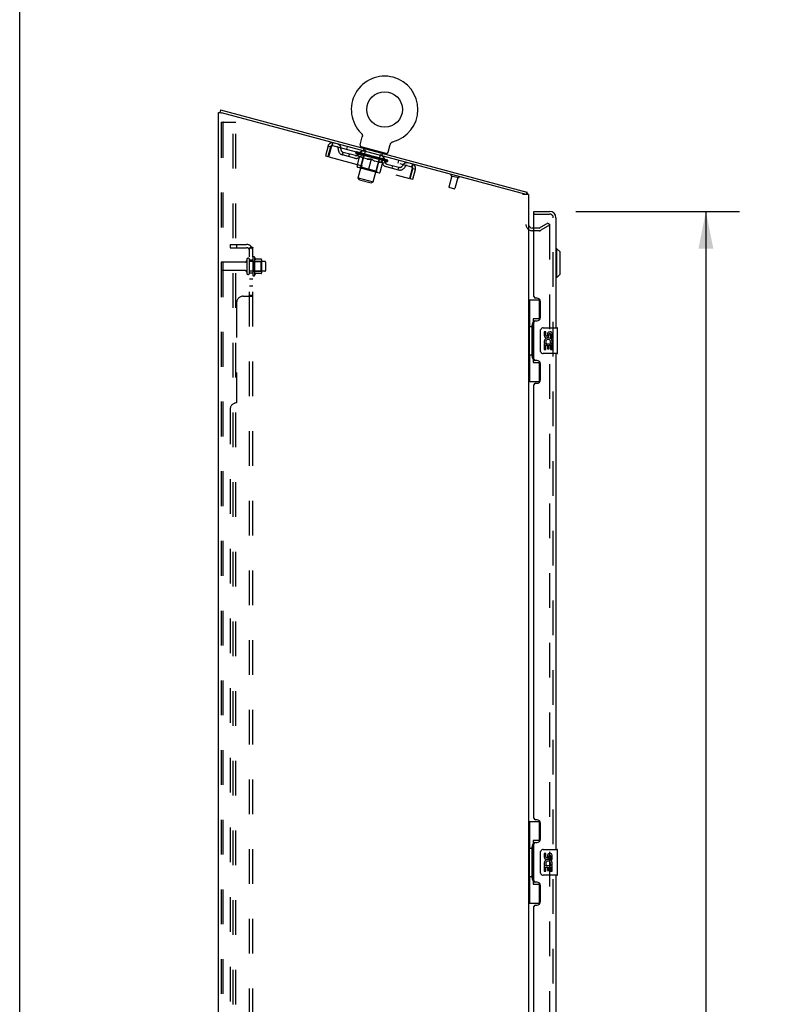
# Model space of a CAD drawing. Header units: inches. Extents: x 0 to 245, y 0 to 158.
# Tile 88 of 159: x 0 to 29, y 82 to 120. Entities that reach past the tile are written whole.
import ezdxf

# ---------------------------------------------------------------- set-up
doc = ezdxf.new("R2010")
doc.units = ezdxf.units.IN
doc.header["$LTSCALE"] = 13.466196
doc.header["$MEASUREMENT"] = 0
doc.linetypes.add('HIDDEN', pattern=[0.2, 0.1, -0.1])
doc.layers.get('0').update_dxf_attribs({"linetype": 'CONTINUOUS'})
for name, color, linetype in [('DEFAULT_2', 8, 'HIDDEN'), ('DIMENSIONS', 7, 'CONTINUOUS'), ('MAIN_OR_RIGHT_DOOR_ASSEMBLY', 7, 'CONTINUOUS'), ('SECONDARY_OR_LEFT_DOOR_ASSEMBLY', 7, 'CONTINUOUS'), ('SUBPANEL', 7, 'CONTINUOUS')]:
    doc.layers.add(name, color=color, linetype=linetype)
doc.styles.get("Standard").update_dxf_attribs({"font": 'arial.ttf'})
doc.dimstyles.new('DIMSTYLE_1', dxfattribs={"dimtxt": 1.080176, "dimasz": 1.440235, "dimexe": 0.09, "dimexo": 0.07, "dimgap": 0.0375, "dimtad": 0, "dimtih": 1, "dimtoh": 1, "dimzin": 4, "dimdsep": 46, "dimtxsty": 'Standard', "dimblk": '_FILLED', "dimblk1": '_FILLED', "dimblk2": '_FILLED', "dimcen": 0.09, "dimadec": 3, "dimazin": 1, "dimtfac": 1, "dimtdec": 3, "dimtofl": 0, "dimtmove": 0, "dimatfit": 3, "dimldrblk": '_FILLED', "dimfxl": 0, "dimtolj": 1, "dimtzin": 4, "dimarcsym": 0})

# ---------------------------------------------------------------- blocks, each defined once
blk = doc.blocks.new('_FILLED')
at = {"color": 0, "linetype": 'ByBlock'}
blk.add_solid([(0, 0), (-1, 0.2), (-1, -0.2)], dxfattribs=at)
blk = doc.blocks.new('*D8')
at = {"layer": 'DIMENSIONS', "color": 2, "linetype": 'Continuous'}
for p, q in [((21.506, 112.953), (27.839, 112.953)), ((26.543, 112.953), (26.543, 79.663)), ((26.543, 42.453), (26.543, 75.883)), ((21.506, 42.453), (27.839, 42.453))]:
    blk.add_line(p, q, dxfattribs=at)
at = {"layer": 'DIMENSIONS', "color": 2, "linetype": 'Continuous', "xscale": 1.4402348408, "yscale": 1.4402348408, "zscale": 1.4402348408}
for p, rotation in [((26.543, 112.953), 90), ((26.543, 42.453), 270)]:
    blk.add_blockref('_FILLED', p, dxfattribs=dict(at, rotation=rotation))
at = {"layer": 'DIMENSIONS', "color": 2, "linetype": 'Continuous', "insert": (26.543, 79.123), "char_height": 1.0802, "width": 5.52536, "attachment_point": 2, "line_spacing_factor": 0.9}
blk.add_mtext('70.50\\PDOORS', dxfattribs=at)

msp = doc.modelspace()

# ---------------------------------------------------------------- linework, layer by layer
at = {"color": 7, "linetype": 'Continuous'}
for p, q in [((0, 0), (0, 158.426)), ((7.767, 116.876), (7.74, 116.776)), ((7.767, 116.876), (19.62, 113.7)), ((7.738, 116.776), (7.74, 116.776)), ((13.168, 115.531), (13.25, 115.835)), ((13.212, 115.974), (13.212, 115.974)), ((13.212, 115.974), (13.215, 115.971)), ((13.213, 115.973), (13.214, 115.972)), ((13.215, 115.971), (13.219, 115.967)), ((13.219, 115.967), (13.222, 115.963)), ((13.222, 115.963), (13.225, 115.959)), ((13.225, 115.959), (13.228, 115.955)), ((13.228, 115.955), (13.231, 115.951)), ((13.231, 115.951), (13.234, 115.946)), ((13.234, 115.947), (13.236, 115.942)), ((13.239, 115.938), (13.241, 115.933)), ((13.241, 115.933), (13.243, 115.928)), ((13.243, 115.928), (13.245, 115.924)), ((13.245, 115.924), (13.247, 115.919)), ((13.247, 115.919), (13.248, 115.914)), ((13.248, 115.914), (13.25, 115.909)), ((13.25, 115.909), (13.251, 115.904)), ((13.251, 115.839), (13.25, 115.835)), ((13.251, 115.904), (13.252, 115.899)), ((13.252, 115.899), (13.253, 115.894)), ((13.253, 115.894), (13.253, 115.889)), ((13.253, 115.889), (13.254, 115.884)), ((13.254, 115.859), (13.253, 115.854)), ((13.253, 115.854), (13.253, 115.849)), ((13.254, 115.884), (13.254, 115.879)), ((13.254, 115.879), (13.254, 115.874)), ((13.254, 115.874), (13.254, 115.869)), ((13.254, 115.869), (13.254, 115.864)), ((13.254, 115.864), (13.254, 115.859)), ((13.211, 115.448), (13.203, 115.419)), ((14.177, 115.189), (13.211, 115.448)), ((14.255, 115.24), (14.336, 115.543)), ((14.339, 115.552), (14.341, 115.557)), ((14.341, 115.557), (14.343, 115.562)), ((14.343, 115.562), (14.345, 115.567)), ((14.345, 115.567), (14.347, 115.571)), ((14.347, 115.571), (14.349, 115.576)), ((14.349, 115.576), (14.352, 115.58)), ((14.352, 115.58), (14.355, 115.584)), ((14.354, 115.584), (14.357, 115.589)), ((14.357, 115.589), (14.36, 115.593)), ((14.36, 115.593), (14.363, 115.597)), ((14.363, 115.597), (14.367, 115.601)), ((14.367, 115.601), (14.37, 115.604)), ((14.37, 115.604), (14.374, 115.608)), ((14.374, 115.608), (14.377, 115.612)), ((14.377, 115.611), (14.381, 115.615)), ((14.381, 115.615), (14.385, 115.618)), ((14.385, 115.618), (14.389, 115.621)), ((14.389, 115.621), (14.393, 115.624)), ((14.393, 115.624), (14.397, 115.627)), ((14.397, 115.627), (14.402, 115.63)), ((14.402, 115.63), (14.406, 115.632)), ((14.406, 115.632), (14.411, 115.635)), ((14.41, 115.635), (14.415, 115.637)), ((14.415, 115.637), (14.42, 115.639)), ((14.42, 115.639), (14.425, 115.641)), ((14.424, 115.641), (14.429, 115.642)), ((14.429, 115.642), (14.434, 115.644)), ((14.429, 115.642), (14.431, 115.643)), ((14.434, 115.644), (14.439, 115.645)), ((14.436, 115.645), (14.438, 115.645)), ((14.439, 115.645), (14.439, 115.645)), ((14.177, 115.189), (14.169, 115.161)), ((19.62, 113.7), (19.593, 113.599)), ((19.598, 113.618), (19.637, 113.649)), ((19.89, 112.307), (19.829, 112.307))]:
    msp.add_line(p, q, dxfattribs=at)
at = {"color": 3, "linetype": 'Continuous'}
for p, q in [((7.686, 41.807), (7.686, 116.776)), ((7.686, 116.776), (7.738, 116.776)), ((7.738, 116.776), (7.779, 116.765)), ((7.779, 116.765), (7.79, 116.762)), ((7.79, 116.762), (7.803, 116.759)), ((19.593, 113.599), (7.803, 116.759)), ((19.46, 113.635), (19.46, 113.599)), ((19.686, 113.599), (19.46, 113.599)), ((19.686, 113.599), (19.686, 41.807))]:
    msp.add_line(p, q, dxfattribs=at)
at = {"color": 7, "linetype": 'Continuous'}
for points in [[(13.236, 115.942), (13.239, 115.937), (13.241, 115.933)], [(13.253, 115.849), (13.252, 115.844), (13.251, 115.839)], [(14.336, 115.543), (14.337, 115.548), (14.339, 115.552)], [(14.336, 115.543), (14.337, 115.548), (14.339, 115.552)], [(19.637, 113.649), (19.636, 113.651), (19.635, 113.653), (19.634, 113.655), (19.633, 113.658), (19.632, 113.661), (19.632, 113.664), (19.631, 113.667), (19.631, 113.671), (19.63, 113.674), (19.63, 113.677), (19.629, 113.68), (19.629, 113.683), (19.629, 113.686), (19.628, 113.688), (19.627, 113.691), (19.627, 113.693), (19.626, 113.695), (19.625, 113.697), (19.624, 113.698), (19.622, 113.699), (19.621, 113.7), (19.62, 113.7)]]:
    msp.add_lwpolyline(points, dxfattribs=at)
msp.add_circle((14.115, 116.891), 0.688, dxfattribs=at)
for centre, radius, start, end in [((14.115, 116.891), 1.288, 284.5053, 225.4947), ((13.235, 115.513), 0.069, 165, 250), ((14.188, 115.258), 0.069, 260, 345), ((19.46, 113.509), 0.226, 23.648, 38.3119), ((19.829, 112.45), 0.142, 180, 270)]:
    msp.add_arc(centre, radius, start, end, dxfattribs=at)
at = {"color": 3, "linetype": 'Continuous'}
msp.add_arc((19.46, 113.509), 0.122, 47.995, 75, dxfattribs=at)
at = {"layer": 'DEFAULT_2', "color": 8, "linetype": 'HIDDEN'}
for p, q in [((7.79, 116.37), (7.79, 41.921)), ((7.812, 116.401), (7.885, 116.401)), ((7.864, 116.37), (7.864, 41.921)), ((7.885, 116.401), (8.365, 116.401)), ((8.261, 41.891), (8.261, 116.401)), ((8.365, 41.891), (8.365, 116.401)), ((13.218, 115.968), (13.219, 115.967)), ((11.926, 115.481), (11.823, 115.099)), ((12.026, 115.454), (11.924, 115.072)), ((11.926, 115.481), (12.026, 115.454)), ((11.953, 115.064), (12.055, 115.446)), ((12.103, 115.499), (12.13, 115.599)), ((12.103, 115.499), (15.161, 114.679)), ((12.663, 115.456), (12.636, 115.356)), ((13.305, 115.423), (13.297, 115.394)), ((13.318, 115.326), (13.339, 115.404)), ((11.823, 115.099), (11.924, 115.072)), ((11.953, 115.064), (15.074, 114.228)), ((12.491, 115.135), (12.518, 115.235)), ((12.957, 115.01), (12.491, 115.135)), ((12.984, 115.11), (12.518, 115.235)), ((12.732, 115.07), (12.759, 115.171)), ((13.008, 115.208), (13.02, 115.253)), ((13.133, 115.059), (13.008, 115.208)), ((13.008, 115.208), (14.232, 114.88)), ((13.028, 115.244), (13.03, 115.25)), ((13.036, 115.239), (13.036, 115.242)), ((14.224, 114.92), (13.036, 115.239)), ((13.044, 115.236), (13.045, 115.239)), ((13.045, 115.236), (13.046, 115.239)), ((13.05, 114.705), (13.155, 115.098)), ((13.056, 115.237), (13.057, 115.243)), ((13.071, 115.229), (13.071, 115.232)), ((13.072, 115.229), (13.073, 115.232)), ((13.098, 114.256), (13.376, 115.29)), ((13.101, 115.225), (13.102, 115.231)), ((13.114, 115.218), (13.115, 115.221)), ((13.116, 115.217), (13.117, 115.22)), ((13.315, 115.167), (13.12, 115.219)), ((13.133, 115.059), (13.144, 115.056)), ((13.162, 115.208), (13.164, 115.215)), ((13.162, 115.205), (13.163, 115.208)), ((13.163, 115.204), (13.164, 115.207)), ((13.166, 115.204), (13.167, 115.207)), ((13.173, 115.202), (13.174, 115.205)), ((13.173, 115.202), (13.174, 115.205)), ((13.176, 115.201), (13.177, 115.204)), ((13.179, 115.2), (13.18, 115.204)), ((13.184, 115.199), (13.184, 115.202)), ((13.196, 114.669), (13.317, 115.122)), ((13.197, 115.195), (13.198, 115.198)), ((13.21, 115.202), (13.237, 115.303)), ((13.215, 115.19), (13.217, 115.196)), ((13.215, 115.191), (13.216, 115.193)), ((13.235, 115.185), (13.236, 115.188)), ((13.235, 115.185), (13.236, 115.188)), ((13.237, 115.188), (13.239, 115.194)), ((13.246, 115.182), (13.247, 115.185)), ((13.25, 115.181), (13.251, 115.184)), ((13.259, 115.179), (13.26, 115.182)), ((13.27, 115.176), (13.271, 115.183)), ((13.455, 114.973), (13.281, 115.019)), ((13.285, 115.172), (13.285, 115.175)), ((13.288, 115.171), (13.288, 115.174)), ((13.314, 115.164), (13.315, 115.167)), ((13.379, 115.15), (13.319, 115.166)), ((13.325, 115.314), (13.383, 115.299)), ((13.325, 115.165), (13.326, 115.171)), ((13.33, 115.16), (13.331, 115.163)), ((13.335, 115.158), (13.336, 115.162)), ((13.341, 115.157), (13.343, 115.165)), ((13.345, 115.156), (13.345, 115.159)), ((13.355, 115.153), (13.356, 115.156)), ((13.379, 115.147), (13.379, 115.15)), ((13.452, 115.13), (13.395, 115.146)), ((13.413, 115.137), (13.414, 115.14)), ((13.421, 115.139), (13.423, 115.145)), ((13.424, 115.134), (13.425, 115.138)), ((13.426, 115.134), (13.429, 115.143)), ((13.429, 115.133), (13.43, 115.136)), ((13.436, 115.131), (13.437, 115.135)), ((13.451, 115.127), (13.452, 115.13)), ((13.529, 115.109), (13.477, 115.123)), ((13.488, 114.55), (13.603, 114.978)), ((13.489, 115.117), (13.489, 115.12)), ((13.52, 115.112), (13.632, 115.089)), ((13.524, 115.111), (13.526, 115.117)), ((13.524, 115.108), (13.525, 115.111)), ((13.525, 115.111), (13.526, 115.117)), ((13.526, 115.117), (13.526, 115.117)), ((13.528, 115.107), (13.529, 115.11)), ((13.529, 115.106), (13.53, 115.11)), ((13.529, 115.106), (13.529, 115.109)), ((13.61, 115.088), (13.564, 115.1)), ((13.568, 115.096), (13.569, 115.099)), ((13.609, 115.085), (13.61, 115.088)), ((13.627, 115.08), (13.628, 115.083)), ((13.627, 115.08), (13.628, 115.083)), ((13.628, 115.083), (13.628, 115.083)), ((13.63, 115.083), (13.632, 115.089)), ((13.632, 115.079), (13.633, 115.082)), ((13.632, 115.079), (13.633, 115.082)), ((13.633, 115.082), (13.633, 115.082)), ((13.635, 115.081), (13.697, 115.064)), ((13.65, 115.074), (13.65, 115.077)), ((13.666, 115.073), (13.667, 115.077)), ((13.741, 115.053), (13.667, 115.077)), ((13.678, 114.1), (13.955, 115.135)), ((13.687, 115.067), (13.687, 115.071)), ((13.691, 115.063), (13.692, 115.066)), ((13.73, 115.052), (13.731, 115.056)), ((13.731, 115.052), (13.731, 115.055)), ((13.731, 115.055), (13.784, 115.041)), ((13.732, 115.052), (13.732, 115.055)), ((13.735, 115.051), (13.736, 115.054)), ((13.736, 115.054), (13.738, 115.061)), ((13.737, 115.054), (13.738, 115.061)), ((13.738, 115.061), (13.738, 115.061)), ((13.771, 115.042), (13.771, 115.045)), ((13.8, 114.507), (13.921, 114.96)), ((13.808, 115.032), (13.809, 115.034)), ((13.809, 115.034), (13.866, 115.019)), ((13.823, 115.028), (13.824, 115.031)), ((13.83, 115.026), (13.831, 115.029)), ((13.833, 115.025), (13.835, 115.034)), ((13.835, 115.024), (13.836, 115.028)), ((13.84, 115.027), (13.841, 115.033)), ((13.846, 115.021), (13.847, 115.024)), ((13.881, 115.012), (13.881, 115.015)), ((13.881, 115.015), (13.941, 114.999)), ((13.904, 115.006), (13.905, 115.009)), ((13.915, 115.003), (13.915, 115.006)), ((13.919, 115.002), (13.921, 115.01)), ((13.924, 115), (13.925, 115.004)), ((13.929, 114.999), (13.93, 115.002)), ((13.936, 115.001), (13.938, 115.007)), ((13.945, 114.995), (13.946, 114.998)), ((13.946, 114.998), (14.141, 114.946)), ((13.953, 115.146), (14.011, 115.13)), ((13.972, 114.988), (13.972, 114.991)), ((13.975, 114.987), (13.975, 114.99)), ((13.99, 114.983), (13.991, 114.99)), ((14, 114.98), (14.001, 114.983)), ((14.009, 114.978), (14.01, 114.981)), ((14.013, 114.977), (14.014, 114.98)), ((14.023, 115.137), (14.044, 115.215)), ((14.024, 114.977), (14.025, 114.984)), ((14.024, 114.974), (14.025, 114.977)), ((14.024, 114.974), (14.025, 114.977)), ((14.044, 114.968), (14.045, 114.974)), ((14.044, 114.968), (14.045, 114.971)), ((14.055, 114.976), (14.082, 115.076)), ((14.062, 114.964), (14.063, 114.967)), ((14.083, 115.215), (14.075, 115.186)), ((14.076, 114.96), (14.076, 114.963)), ((14.08, 114.959), (14.081, 114.963)), ((14.083, 114.958), (14.084, 114.961)), ((14.086, 114.957), (14.087, 114.96)), ((14.086, 114.957), (14.087, 114.96)), ((14.093, 114.955), (14.094, 114.958)), ((14.096, 114.954), (14.097, 114.957)), ((14.097, 114.954), (14.098, 114.957)), ((14.099, 114.957), (14.101, 114.963)), ((13.076, 114.66), (13.9, 114.439)), ((13.196, 114.669), (13.147, 114.641)), ((13.196, 114.669), (13.8, 114.507)), ((13.901, 114.853), (13.728, 114.9)), ((13.945, 114.466), (14.05, 114.858)), ((14.039, 114.816), (14.049, 114.813)), ((14.049, 114.813), (14.232, 114.88)), ((14.143, 114.942), (14.144, 114.945)), ((14.145, 114.941), (14.146, 114.944)), ((14.16, 114.941), (14.162, 114.947)), ((14.177, 114.683), (14.644, 114.558)), ((14.187, 114.93), (14.188, 114.933)), ((14.189, 114.93), (14.19, 114.933)), ((14.204, 114.784), (14.671, 114.659)), ((14.205, 114.929), (14.207, 114.935)), ((14.214, 114.923), (14.215, 114.926)), ((14.215, 114.923), (14.216, 114.926)), ((14.224, 114.92), (14.224, 114.923)), ((14.232, 114.88), (14.244, 114.925)), ((14.233, 114.921), (14.235, 114.928)), ((14.402, 114.623), (14.429, 114.723)), ((14.655, 114.923), (14.628, 114.822)), ((14.644, 114.558), (14.671, 114.659)), ((15.177, 114.61), (15.074, 114.228)), ((15.103, 114.22), (15.206, 114.602)), ((15.188, 114.78), (15.161, 114.679)), ((15.204, 114.193), (15.306, 114.575)), ((15.306, 114.575), (15.206, 114.602)), ((13.147, 114.171), (13.098, 114.256)), ((13.098, 114.256), (13.678, 114.1)), ((13.8, 114.507), (13.828, 114.458)), ((15.103, 114.22), (15.204, 114.193)), ((16.712, 114.327), (16.597, 113.895)), ((16.695, 114.332), (16.969, 114.258)), ((16.952, 114.263), (16.836, 113.831)), ((13.147, 114.171), (13.593, 114.052)), ((13.593, 114.052), (13.678, 114.1)), ((16.604, 113.883), (16.824, 113.824)), ((20.091, 112.307), (19.89, 112.307)), ((20.106, 112.311), (20.447, 112.508)), ((20.499, 112.418), (20.158, 112.221)), ((20.447, 112.508), (20.499, 112.418)), ((20.483, 112.458), (20.481, 112.458)), ((20.499, 112.438), (20.499, 42.969)), ((20.091, 112.203), (19.829, 112.203)), ((9.015, 111.163), (9.015, 110.494)), ((9.085, 111.184), (9.085, 110.473)), ((8.718, 110.993), (7.82, 110.993)), ((8.78, 111.086), (8.78, 110.571)), ((8.89, 110.571), (8.89, 111.086)), ((9.485, 111.016), (8.89, 111.016)), ((9.035, 111.012), (9.015, 111.032)), ((9.035, 111.012), (9.035, 110.645)), ((9.035, 111.012), (9.331, 111.012)), ((9.34, 111.106), (9.113, 111.106)), ((9.331, 111.012), (9.351, 111.032)), ((9.331, 111.012), (9.331, 110.645)), ((9.351, 111.084), (9.351, 110.573)), ((9.515, 110.671), (9.515, 110.986)), ((8.718, 110.663), (7.82, 110.663)), ((9.485, 110.641), (8.89, 110.641)), ((9.035, 110.645), (9.015, 110.625)), ((9.035, 110.645), (9.331, 110.645)), ((9.34, 110.551), (9.113, 110.551)), ((9.331, 110.645), (9.351, 110.625))]:
    msp.add_line(p, q, dxfattribs=at)
for points in [[(7.812, 116.401), (7.806, 116.4), (7.801, 116.397), (7.796, 116.392), (7.793, 116.386), (7.791, 116.378), (7.79, 116.37)], [(7.885, 116.401), (7.88, 116.4), (7.875, 116.397), (7.87, 116.392), (7.866, 116.386), (7.864, 116.378), (7.864, 116.37)], [(12.055, 115.446), (12.062, 115.464), (12.069, 115.481), (12.076, 115.498), (12.083, 115.514), (12.089, 115.529), (12.096, 115.543), (12.101, 115.556), (12.107, 115.568), (12.112, 115.578), (12.117, 115.586), (12.121, 115.592), (12.124, 115.596), (12.127, 115.599), (12.13, 115.599)], [(12.055, 115.446), (12.059, 115.453), (12.063, 115.459), (12.067, 115.465), (12.071, 115.47), (12.075, 115.476), (12.079, 115.481), (12.082, 115.485), (12.086, 115.489), (12.089, 115.492), (12.092, 115.495), (12.095, 115.497), (12.098, 115.498), (12.101, 115.499), (12.103, 115.499)], [(13.281, 115.019), (13.26, 115.03), (13.238, 115.041), (13.217, 115.054), (13.196, 115.067), (13.175, 115.082), (13.154, 115.097)], [(13.155, 115.098), (13.177, 115.082), (13.199, 115.066), (13.221, 115.053), (13.244, 115.04), (13.266, 115.028), (13.288, 115.017)], [(13.445, 114.975), (13.471, 114.973), (13.496, 114.972), (13.522, 114.972), (13.548, 114.973), (13.575, 114.975), (13.603, 114.978)], [(13.602, 114.977), (13.576, 114.974), (13.551, 114.972), (13.526, 114.971), (13.502, 114.971), (13.478, 114.971), (13.455, 114.973)], [(13.728, 114.9), (13.706, 114.91), (13.685, 114.921), (13.665, 114.934), (13.644, 114.947), (13.623, 114.961), (13.602, 114.977)], [(13.603, 114.978), (13.625, 114.962), (13.647, 114.947), (13.67, 114.933), (13.692, 114.92), (13.714, 114.908), (13.737, 114.897)], [(13.894, 114.855), (13.919, 114.853), (13.944, 114.852), (13.97, 114.852), (13.996, 114.853), (14.023, 114.855), (14.05, 114.858)], [(14.05, 114.857), (14.024, 114.854), (13.998, 114.852), (13.973, 114.851), (13.949, 114.851), (13.925, 114.851), (13.901, 114.853)], [(15.161, 114.679), (15.163, 114.678), (15.165, 114.677), (15.167, 114.674), (15.169, 114.671), (15.17, 114.667), (15.171, 114.662), (15.172, 114.657), (15.173, 114.652), (15.174, 114.645), (15.175, 114.639), (15.175, 114.632), (15.176, 114.625), (15.176, 114.617), (15.177, 114.61)], [(15.188, 114.78), (15.19, 114.778), (15.192, 114.774), (15.193, 114.769), (15.193, 114.761), (15.193, 114.752), (15.192, 114.741), (15.191, 114.728), (15.19, 114.714), (15.188, 114.699), (15.186, 114.682), (15.184, 114.665), (15.182, 114.647), (15.179, 114.629), (15.177, 114.61)], [(20.481, 112.458), (20.481, 112.458), (20.479, 112.458), (20.477, 112.457), (20.475, 112.457), (20.473, 112.456)], [(20.483, 112.458), (20.485, 112.457), (20.487, 112.457), (20.489, 112.456), (20.49, 112.455), (20.492, 112.454), (20.493, 112.452), (20.495, 112.45), (20.496, 112.449), (20.497, 112.447), (20.498, 112.445), (20.498, 112.442), (20.498, 112.44), (20.499, 112.438)]]:
    msp.add_lwpolyline(points, dxfattribs=at)
for centre, radius, start, end in [((12.087, 115.438), 0.167, 75, 165), ((12.087, 115.438), 0.063, 75, 165), ((12.261, 115.392), 0.0625, 352.9863, 75), ((12.26, 115.391), 0.167, 353.0716, 75), ((12.55, 115.356), 0.229, 172.9863, 255), ((12.55, 115.356), 0.125, 173.0716, 255), ((13.235, 115.513), 0.069, 250, 255), ((13.329, 115.406), 0.01, 345, 75), ((13.016, 115.231), 0.229, 255, 337.0137), ((13.016, 115.231), 0.125, 255, 336.9284), ((13.285, 115.117), 0.167, 75, 156.9284), ((13.285, 115.117), 0.0625, 75, 157.0137), ((13.279, 115.132), 0.0398, 345, 75), ((13.328, 115.324), 0.01, 165, 255), ((13.366, 115.293), 0.01, 345, 75), ((13.96, 114.95), 0.0398, 75, 165), ((13.965, 115.132), 0.01, 75, 165), ((13.947, 114.94), 0.0625, 352.9863, 75), ((13.947, 114.94), 0.167, 353.0716, 75), ((14.013, 115.14), 0.01, 255, 345), ((14.053, 115.212), 0.01, 75, 165), ((14.188, 115.258), 0.069, 255, 260), ((13.085, 114.696), 0.0371, 165, 255), ((14.237, 114.904), 0.229, 172.9863, 255), ((14.237, 114.904), 0.125, 173.0716, 255), ((14.703, 114.779), 0.229, 255, 337.0137), ((14.703, 114.779), 0.125, 255, 336.9284), ((14.972, 114.665), 0.167, 75, 156.9284), ((14.971, 114.665), 0.0625, 75, 157.0137), ((15.145, 114.618), 0.063, 345, 75), ((15.145, 114.618), 0.167, 345, 75), ((13.909, 114.475), 0.0371, 255, 345), ((16.7, 114.352), 0.0215, 75, 255), ((16.975, 114.279), 0.0215, 255, 75), ((16.606, 113.893), 0.01, 165, 255), ((16.826, 113.833), 0.01, 255, 345), ((19.829, 112.45), 0.246, 180, 270), ((20.091, 112.337), 0.03, 270, 300), ((20.091, 112.337), 0.134, 270, 300), ((9.053, 111.163), 0.0384, 34.4497, 180), ((8.485, 110.828), 0.698, 23.9679, 30.6631), ((7.82, 110.963), 0.03, 90, 180), ((8.718, 111.056), 0.0625, 270, 360), ((8.835, 111.086), 0.055, 0, 180), ((9.132, 111.116), 0.01, 203.9679, 270), ((9.34, 111.096), 0.01, 5.1938, 90), ((9.21, 111.084), 0.141, 0, 5.2081), ((9.485, 110.986), 0.03, 0, 90), ((7.82, 110.693), 0.03, 180, 270), ((8.718, 110.601), 0.0625, 0, 90), ((8.835, 110.571), 0.055, 180, 360), ((9.053, 110.494), 0.0384, 180, 325.5503), ((8.485, 110.828), 0.698, 329.3369, 336.0321), ((9.132, 110.541), 0.01, 90, 156.0321), ((9.34, 110.561), 0.01, 270, 354.8062), ((9.21, 110.573), 0.141, 354.7919, 360), ((9.485, 110.671), 0.03, 270, 360)]:
    msp.add_arc(centre, radius, start, end, dxfattribs=at)
for centre, major_axis, ratio, start_param, end_param in [((13.632, 115.089), (0.613, -0.157), 0.05963, 2.96643, 3.140963), ((12.997, 115.24), (0.192, -0.049), 0.05963, 1.376596, 1.469874), ((12.998, 115.247), (0.191, -0.051), 0.060556, 0.430652, 1.470503), ((13.632, 115.089), (0.612, -0.164), 0.060556, -3.141593, -2.96706), ((13.039, 115.229), (0.191, -0.051), 0.060556, 1.551758, 1.645036), ((12.973, 115.246), (0.192, -0.047), 0.05688, 1.20151, 1.294789), ((13.632, 115.089), (0.615, -0.151), 0.05688, 2.791345, 2.965878), ((13.041, 115.235), (0.191, -0.053), 0.05963, 0.605815, 1.645666), ((12.975, 115.253), (0.192, -0.049), 0.05963, 0.25549, 1.295341), ((13.632, 115.089), (0.61, -0.17), 0.05963, -2.96643, -2.791898), ((13.041, 115.231), (0.159, -0.041), 0.05963, 1.065228, 1.614276), ((13.022, 115.236), (0.16, -0.039), 0.05688, 0.890143, 1.43919), ((13.078, 115.221), (0.159, -0.043), 0.060556, 1.240391, 1.789438), ((13.1, 115.212), (0.191, -0.053), 0.05963, 1.72692, 1.820198), ((12.969, 115.247), (0.193, -0.045), 0.052395, 1.026568, 1.119847), ((13.632, 115.089), (0.617, -0.145), 0.052395, 2.616403, 2.790936), ((13.101, 115.219), (0.19, -0.055), 0.05688, 0.7809, 1.820751), ((12.971, 115.254), (0.192, -0.047), 0.05688, 0.080405, 1.120256), ((13.632, 115.089), (0.608, -0.177), 0.05688, -2.791345, -2.616812), ((13.021, 115.236), (0.16, -0.038), 0.052395, 0.715201, 1.264248), ((13.131, 115.206), (0.158, -0.044), 0.05963, 1.415553, 1.9646), ((13.176, 115.192), (0.19, -0.055), 0.05688, 1.902006, 1.995284), ((12.986, 115.243), (0.193, -0.044), 0.046319, 0.851819, 0.945098), ((13.632, 115.089), (0.618, -0.14), 0.046319, 2.441654, 2.616187), ((13.178, 115.198), (0.19, -0.057), 0.052395, 0.955842, 1.995693), ((13.632, 115.089), (0.607, -0.182), 0.052395, -2.616403, -2.44187), ((12.988, 115.249), (0.193, -0.045), 0.052395, -0.094537, 0.945314), ((13.039, 115.231), (0.16, -0.036), 0.046319, 0.540452, 1.089499), ((13.2, 115.188), (0.158, -0.046), 0.05688, 1.590638, 2.139686), ((13.267, 115.168), (0.19, -0.057), 0.052395, 2.076947, 2.170226), ((13.022, 115.233), (0.194, -0.042), 0.038841, 0.677289, 0.770567), ((13.632, 115.089), (0.619, -0.135), 0.038841, 2.267123, 2.441656), ((13.268, 115.174), (0.189, -0.059), 0.046319, 1.130591, 2.170442), ((13.632, 115.089), (0.605, -0.188), 0.046319, -2.441654, -2.267121), ((13.023, 115.24), (0.193, -0.044), 0.046319, -0.269286, 0.770565), ((13.075, 115.221), (0.161, -0.035), 0.038841, 0.365921, 0.914969), ((13.282, 115.166), (0.157, -0.047), 0.052395, 1.76558, 2.314627), ((13.368, 115.141), (0.189, -0.059), 0.046319, 2.251696, 2.344975), ((13.076, 115.219), (0.194, -0.041), 0.030195, 0.502975, 0.596254), ((13.632, 115.089), (0.62, -0.132), 0.030195, 2.09281, 2.267343), ((13.369, 115.147), (0.189, -0.06), 0.038841, 1.305122, 2.344973), ((13.078, 115.225), (0.194, -0.042), 0.038841, -0.443817, 0.596034), ((13.632, 115.089), (0.604, -0.192), 0.038841, -2.267123, -2.092591), ((13.127, 115.207), (0.161, -0.034), 0.030195, 0.191608, 0.740655), ((13.374, 115.141), (0.157, -0.049), 0.046319, 1.940329, 2.489376), ((13.149, 115.206), (0.194, -0.041), 0.030195, -0.61813, 0.421721), ((13.477, 115.111), (0.189, -0.06), 0.038841, 2.426227, 2.519505), ((13.147, 115.2), (0.194, -0.04), 0.020645, 0.328852, 0.422131), ((13.632, 115.089), (0.621, -0.129), 0.020645, 1.918687, 2.09322), ((13.479, 115.118), (0.189, -0.061), 0.030195, 1.479435, 2.519286), ((13.632, 115.089), (0.603, -0.196), 0.030195, -2.09281, -1.918277), ((13.195, 115.189), (0.161, -0.033), 0.020645, 0.017485, 0.566532), ((13.474, 115.114), (0.157, -0.05), 0.038841, 2.11486, 2.663907), ((13.234, 115.183), (0.194, -0.04), 0.020645, -0.792253, 0.247598), ((13.591, 115.081), (0.189, -0.061), 0.030195, 2.60054, 2.693819), ((13.233, 115.177), (0.194, -0.04), 0.010478, 0.154869, 0.248148), ((13.632, 115.089), (0.621, -0.127), 0.010478, 1.744704, 1.919237), ((13.592, 115.087), (0.188, -0.062), 0.020645, 1.653558, 2.693409), ((13.632, 115.089), (0.602, -0.199), 0.020645, -1.918687, -1.744154), ((13.276, 115.168), (0.161, -0.033), 0.010478, 6.126688, 6.675735), ((13.579, 115.086), (0.156, -0.051), 0.030195, 2.289173, 2.83822), ((13.332, 115.157), (0.194, -0.04), 0.010478, -0.966236, -0.000846), ((13.705, 115.05), (0.188, -0.062), 0.020645, 2.774664, 2.867942), ((13.707, 115.057), (0.188, -0.063), 0.010478, 1.827541, 2.867392), ((13.632, 115.089), (0.602, -0.2), 0.010478, 4.538481, 4.720178), ((13.685, 115.058), (0.156, -0.052), 0.020645, 2.463296, 3.012344), ((13.551, 115.098), (0.194, -0.04), 0.010478, 0.274201, 1.314052), ((13.467, 115.116), (0.161, -0.033), 0.010478, -0.000483, 0.504314), ((13.437, 115.122), (0.194, -0.04), 0.010478, 0.099668, 0.192946), ((13.632, 115.089), (0.621, -0.127), 0.010478, -1.571421, -1.396888), ((13.818, 115.02), (0.188, -0.063), 0.010478, 2.74231, 2.948646), ((13.789, 115.03), (0.156, -0.052), 0.010478, 2.637279, 3.14189), ((13.666, 115.068), (0.194, -0.04), 0.020645, 0.448184, 1.488034), ((13.571, 115.088), (0.161, -0.033), 0.020645, 0.129249, 0.678296), ((13.549, 115.092), (0.194, -0.04), 0.020645, 0.273651, 0.366929), ((13.632, 115.089), (0.621, -0.129), 0.020645, -1.397439, -1.222906), ((13.926, 114.998), (0.188, -0.063), 0.010478, -3.140747, -2.175357), ((13.632, 115.089), (0.602, -0.2), 0.010478, 1.222355, 1.396888), ((13.78, 115.037), (0.194, -0.041), 0.030195, 0.622307, 1.662158), ((13.677, 115.06), (0.161, -0.034), 0.030195, 0.303372, 0.852419), ((13.98, 114.979), (0.156, -0.052), 0.010478, 2.749043, 3.29809), ((14.024, 114.972), (0.188, -0.062), 0.020645, 2.893995, 3.933846), ((13.664, 115.061), (0.194, -0.041), 0.030195, 0.447774, 0.541052), ((14.022, 114.965), (0.188, -0.063), 0.010478, 2.893445, 2.986723), ((13.889, 115.008), (0.194, -0.042), 0.038841, 0.79662, 1.836471), ((13.632, 115.089), (0.62, -0.132), 0.030195, -1.223315, -1.048783), ((13.632, 115.089), (0.602, -0.199), 0.020645, 1.048373, 1.222906), ((13.782, 115.032), (0.161, -0.035), 0.038841, 0.477686, 1.026733), ((14.061, 114.957), (0.156, -0.052), 0.020645, 2.57506, 3.124108), ((13.99, 114.981), (0.193, -0.044), 0.046319, 0.971151, 2.011002), ((14.109, 114.949), (0.189, -0.061), 0.030195, 2.719872, 3.759723), ((13.778, 115.031), (0.194, -0.042), 0.038841, 0.622087, 0.715366), ((14.108, 114.942), (0.188, -0.062), 0.020645, 2.719462, 2.812741), ((13.632, 115.089), (0.619, -0.135), 0.038841, -1.049002, -0.874469), ((13.632, 115.089), (0.603, -0.196), 0.030195, 0.87425, 1.048783), ((13.882, 115.005), (0.16, -0.036), 0.046319, 0.652216, 1.201263), ((14.08, 114.957), (0.193, -0.045), 0.052395, 1.1459, 2.185751), ((14.129, 114.939), (0.156, -0.051), 0.030195, 2.400937, 2.949985), ((14.18, 114.93), (0.189, -0.06), 0.038841, 2.545558, 3.585409), ((13.974, 114.98), (0.16, -0.038), 0.052395, 0.826965, 1.376012), ((13.887, 115.001), (0.193, -0.044), 0.046319, 0.796618, 0.889896), ((14.179, 114.923), (0.189, -0.061), 0.030195, 2.545339, 2.638617), ((14.157, 114.936), (0.192, -0.047), 0.05688, 1.320842, 2.360692), ((13.632, 115.089), (0.618, -0.14), 0.046319, -0.874471, -0.699939), ((13.632, 115.089), (0.604, -0.192), 0.038841, 0.699936, 0.874469), ((14.235, 114.915), (0.189, -0.059), 0.046319, 2.371028, 3.410879), ((14.181, 114.925), (0.157, -0.05), 0.038841, 2.226624, 2.775671), ((14.056, 114.959), (0.16, -0.039), 0.05688, 1.001907, 1.550954), ((14.217, 114.92), (0.192, -0.049), 0.05963, 1.495927, 2.535778), ((14.271, 114.906), (0.19, -0.057), 0.052395, 2.196279, 3.23613), ((14.217, 114.915), (0.157, -0.049), 0.046319, 2.052093, 2.601141), ((13.988, 114.974), (0.193, -0.045), 0.052395, 0.971367, 1.064645), ((14.233, 114.909), (0.189, -0.06), 0.038841, 2.371026, 2.464304), ((14.26, 114.908), (0.191, -0.051), 0.060556, 1.671089, 2.71094), ((14.287, 114.901), (0.19, -0.055), 0.05688, 2.021337, 3.061188), ((13.632, 115.089), (0.617, -0.145), 0.052395, -0.699723, -0.52519), ((14.283, 114.902), (0.191, -0.053), 0.05963, 1.846251, 2.886102), ((13.632, 115.089), (0.605, -0.188), 0.046319, 0.525406, 0.699939), ((14.124, 114.94), (0.159, -0.041), 0.05963, 1.176993, 1.72604), ((14.235, 114.911), (0.157, -0.047), 0.052395, 1.877344, 2.426392), ((14.178, 114.926), (0.159, -0.043), 0.060556, 1.352155, 1.901202), ((14.234, 114.911), (0.158, -0.046), 0.05688, 1.702402, 2.25145), ((14.215, 114.916), (0.158, -0.044), 0.05963, 1.527317, 2.076364), ((14.078, 114.95), (0.192, -0.047), 0.05688, 1.146309, 1.239587), ((14.269, 114.899), (0.189, -0.059), 0.046319, 2.196495, 2.289773), ((13.632, 115.089), (0.615, -0.151), 0.05688, -0.524781, -0.350248), ((13.632, 115.089), (0.607, -0.182), 0.052395, 0.350657, 0.52519), ((14.155, 114.93), (0.192, -0.049), 0.05963, 1.321394, 1.414673), ((14.285, 114.895), (0.19, -0.057), 0.052395, 2.021746, 2.115024), ((13.632, 115.089), (0.613, -0.157), 0.05963, -0.349695, -0.175162), ((13.632, 115.089), (0.608, -0.177), 0.05688, 0.175715, 0.350248), ((14.216, 114.913), (0.191, -0.051), 0.060556, 1.496556, 1.589835), ((14.282, 114.896), (0.19, -0.055), 0.05688, 1.846804, 1.940083), ((14.258, 114.902), (0.191, -0.053), 0.05963, 1.671719, 1.764997), ((13.632, 115.089), (0.612, -0.164), 0.060556, -0.174533, 0), ((13.632, 115.089), (0.61, -0.17), 0.05963, 0.000629, 0.175162)]:
    msp.add_ellipse(centre, major_axis=major_axis, ratio=ratio, start_param=start_param, end_param=end_param, dxfattribs=at)
at = {"layer": 'MAIN_OR_RIGHT_DOOR_ASSEMBLY', "color": 8, "linetype": 'HIDDEN'}
for p, q in [((19.91, 112.849), (20.498, 112.849)), ((20.64, 42.7), (20.64, 112.707))]:
    msp.add_line(p, q, dxfattribs=at)
msp.add_arc((20.498, 112.707), 0.142, 0, 90, dxfattribs=at)
at = {"layer": 'SECONDARY_OR_LEFT_DOOR_ASSEMBLY', "color": 7, "linetype": 'Continuous'}
for p, q in [((19.89, 112.849), (19.89, 112.953)), ((19.91, 112.849), (19.89, 112.849)), ((20.783, 111.504), (20.744, 111.504)), ((20.783, 110.402), (20.783, 111.504)), ((20.901, 111.386), (20.783, 111.504)), ((20.901, 110.52), (20.901, 111.386)), ((20.783, 110.402), (20.744, 110.402)), ((20.901, 110.52), (20.783, 110.402)), ((19.686, 109.528), (20.127, 109.528)), ((19.725, 109.528), (19.725, 108.503)), ((20.09, 109.528), (20.09, 108.748)), ((19.703, 108.503), (19.703, 107.403)), ((19.703, 108.503), (19.826, 108.503)), ((19.826, 108.534), (19.826, 108.554)), ((19.826, 107.403), (19.826, 108.503)), ((19.863, 108.793), (19.863, 107.113)), ((20.09, 108.793), (19.863, 108.793)), ((20.149, 107.553), (20.149, 108.353)), ((20.249, 108.453), (20.789, 108.453)), ((20.287, 108.299), (20.287, 108.163)), ((20.35, 108.299), (20.287, 108.299)), ((20.35, 108.163), (20.35, 108.299)), ((20.415, 108.225), (20.415, 108.156)), ((20.475, 108.163), (20.475, 108.205)), ((20.538, 108.205), (20.538, 108.069)), ((20.601, 108.069), (20.601, 108.205)), ((20.804, 107.468), (20.804, 108.438)), ((20.287, 107.838), (20.287, 107.608)), ((20.305, 107.838), (20.287, 107.838)), ((20.339, 107.838), (20.367, 107.857)), ((20.339, 107.838), (20.601, 107.838)), ((20.35, 107.608), (20.35, 107.775)), ((20.35, 107.775), (20.415, 107.775)), ((20.415, 107.775), (20.415, 107.639)), ((20.475, 107.639), (20.475, 107.775)), ((20.475, 107.775), (20.538, 107.775)), ((20.53, 107.874), (20.588, 107.849)), ((20.538, 108.069), (20.601, 108.069)), ((20.538, 107.775), (20.538, 107.608)), ((20.601, 107.608), (20.601, 107.838)), ((19.703, 107.403), (19.826, 107.403)), ((19.725, 107.403), (19.725, 106.378)), ((19.826, 107.353), (19.826, 107.373)), ((20.789, 107.453), (20.249, 107.453)), ((20.287, 107.608), (20.35, 107.608)), ((20.415, 107.639), (20.475, 107.639)), ((20.538, 107.608), (20.601, 107.608)), ((19.863, 107.113), (20.09, 107.113)), ((20.09, 107.158), (20.09, 106.378)), ((19.686, 106.378), (20.127, 106.378)), ((19.686, 89.362), (20.127, 89.362)), ((19.725, 89.362), (19.725, 88.337)), ((20.09, 89.362), (20.09, 88.582)), ((19.703, 88.337), (19.703, 87.237)), ((19.703, 88.337), (19.826, 88.337)), ((19.826, 88.367), (19.826, 88.387)), ((19.826, 87.237), (19.826, 88.337)), ((19.863, 88.627), (19.863, 86.947)), ((20.09, 88.627), (19.863, 88.627)), ((20.149, 87.387), (20.149, 88.187)), ((20.249, 88.287), (20.789, 88.287)), ((20.287, 88.133), (20.287, 87.996)), ((20.35, 88.133), (20.287, 88.133)), ((20.35, 87.996), (20.35, 88.133)), ((20.415, 88.059), (20.415, 87.99)), ((20.475, 87.996), (20.475, 88.038)), ((20.538, 88.038), (20.538, 87.902)), ((20.601, 87.902), (20.601, 88.038)), ((20.804, 87.302), (20.804, 88.272)), ((20.287, 87.671), (20.287, 87.441)), ((20.305, 87.671), (20.287, 87.671)), ((20.339, 87.671), (20.367, 87.691)), ((20.339, 87.671), (20.601, 87.671)), ((20.35, 87.441), (20.35, 87.608)), ((20.35, 87.608), (20.415, 87.608)), ((20.415, 87.608), (20.415, 87.472)), ((20.475, 87.472), (20.475, 87.608)), ((20.475, 87.608), (20.538, 87.608)), ((20.53, 87.707), (20.588, 87.682)), ((20.538, 87.902), (20.601, 87.902)), ((20.538, 87.608), (20.538, 87.441)), ((20.601, 87.441), (20.601, 87.671)), ((19.703, 87.237), (19.826, 87.237)), ((19.725, 87.237), (19.725, 86.212)), ((19.826, 87.186), (19.826, 87.206)), ((20.789, 87.287), (20.249, 87.287)), ((20.287, 87.441), (20.35, 87.441)), ((20.415, 87.472), (20.475, 87.472)), ((20.538, 87.441), (20.601, 87.441)), ((19.863, 86.947), (20.09, 86.947)), ((20.09, 86.992), (20.09, 86.212)), ((19.686, 86.212), (20.127, 86.212))]:
    msp.add_line(p, q, dxfattribs=at)
at = {"layer": 'SECONDARY_OR_LEFT_DOOR_ASSEMBLY', "color": 3, "linetype": 'Continuous'}
for p, q in [((19.89, 112.953), (20.498, 112.953)), ((19.89, 109.661), (19.89, 112.829)), ((20.744, 112.707), (20.744, 108.453)), ((20.01, 109.601), (19.95, 109.601)), ((20.14, 108.851), (20.14, 109.471)), ((19.89, 107.246), (19.89, 108.661)), ((19.95, 108.721), (20.01, 108.721)), ((20.744, 107.453), (20.744, 88.287)), ((20.01, 107.186), (19.95, 107.186)), ((20.14, 106.436), (20.14, 107.056)), ((19.89, 89.494), (19.89, 106.246)), ((19.95, 106.306), (20.01, 106.306)), ((20.01, 89.434), (19.95, 89.434)), ((20.14, 88.684), (20.14, 89.304)), ((19.89, 87.079), (19.89, 88.494)), ((19.95, 88.554), (20.01, 88.554)), ((20.744, 87.287), (20.744, 68.12)), ((20.01, 87.019), (19.95, 87.019)), ((20.14, 86.269), (20.14, 86.889)), ((19.89, 69.328), (19.89, 86.079)), ((19.95, 86.139), (20.01, 86.139))]:
    msp.add_line(p, q, dxfattribs=at)
at = {"layer": 'SECONDARY_OR_LEFT_DOOR_ASSEMBLY', "color": 8, "linetype": 'HIDDEN'}
for p, q in [((19.91, 112.849), (20.498, 112.849)), ((20.64, 42.7), (20.64, 112.707))]:
    msp.add_line(p, q, dxfattribs=at)
at = {"layer": 'SECONDARY_OR_LEFT_DOOR_ASSEMBLY', "color": 7, "linetype": 'Continuous'}
for points in [[(19.863, 108.77), (19.863, 108.766), (19.864, 108.763), (19.865, 108.759), (19.866, 108.754), (19.868, 108.75), (19.87, 108.744), (19.872, 108.739), (19.875, 108.733), (19.878, 108.726), (19.882, 108.72), (19.887, 108.712), (19.891, 108.704), (19.897, 108.696), (19.899, 108.692)], [(20.149, 108.353), (20.149, 108.36), (20.15, 108.366), (20.151, 108.372), (20.152, 108.378), (20.154, 108.384), (20.156, 108.39)], [(20.156, 107.517), (20.154, 107.523), (20.152, 107.529), (20.151, 107.535), (20.15, 107.541), (20.149, 107.547), (20.149, 107.553)], [(19.899, 107.214), (19.897, 107.211), (19.891, 107.203), (19.887, 107.195), (19.882, 107.187), (19.878, 107.18), (19.875, 107.174), (19.872, 107.168), (19.87, 107.162), (19.868, 107.157), (19.866, 107.153), (19.865, 107.148), (19.864, 107.144), (19.863, 107.141), (19.863, 107.137)], [(19.863, 88.603), (19.863, 88.6), (19.864, 88.596), (19.865, 88.592), (19.866, 88.588), (19.868, 88.583), (19.87, 88.578), (19.872, 88.572), (19.875, 88.566), (19.878, 88.56), (19.882, 88.553), (19.887, 88.546), (19.891, 88.538), (19.897, 88.529), (19.899, 88.526)], [(20.149, 88.187), (20.149, 88.193), (20.15, 88.199), (20.151, 88.205), (20.152, 88.211), (20.154, 88.217), (20.156, 88.223)], [(20.156, 87.351), (20.154, 87.356), (20.152, 87.362), (20.151, 87.368), (20.15, 87.374), (20.149, 87.38), (20.149, 87.387)], [(19.899, 87.048), (19.897, 87.044), (19.891, 87.036), (19.887, 87.028), (19.882, 87.021), (19.878, 87.014), (19.875, 87.007), (19.872, 87.001), (19.87, 86.996), (19.868, 86.991), (19.866, 86.986), (19.865, 86.982), (19.864, 86.978), (19.863, 86.974), (19.863, 86.971)]]:
    msp.add_lwpolyline(points, dxfattribs=at)
at = {"layer": 'SECONDARY_OR_LEFT_DOOR_ASSEMBLY', "color": 3, "linetype": 'Continuous'}
for centre, radius, start, end in [((19.91, 112.829), 0.02, 90, 180), ((20.498, 112.707), 0.246, 0, 90), ((19.95, 109.661), 0.06, 180, 270), ((20.01, 109.471), 0.13, 0, 90), ((19.95, 108.661), 0.06, 90, 180), ((20.01, 108.851), 0.13, 270, 360), ((19.95, 107.246), 0.06, 180, 270), ((20.01, 107.056), 0.13, 0, 90), ((19.95, 106.246), 0.06, 90, 180), ((20.01, 106.436), 0.13, 270, 360), ((19.95, 89.494), 0.06, 180, 270), ((20.01, 89.304), 0.13, 0, 90), ((19.95, 88.494), 0.06, 90, 180), ((20.01, 88.684), 0.13, 270, 360), ((19.95, 87.079), 0.06, 180, 270), ((20.01, 86.889), 0.13, 0, 90), ((19.95, 86.079), 0.06, 90, 180), ((20.01, 86.269), 0.13, 270, 360)]:
    msp.add_arc(centre, radius, start, end, dxfattribs=at)
at = {"layer": 'SECONDARY_OR_LEFT_DOOR_ASSEMBLY', "color": 8, "linetype": 'HIDDEN'}
msp.add_arc((20.498, 112.707), 0.142, 0, 90, dxfattribs=at)
at = {"layer": 'SECONDARY_OR_LEFT_DOOR_ASSEMBLY', "color": 7, "linetype": 'Continuous'}
for centre, radius, start, end in [((20.249, 108.353), 0.1, 90, 158.7946), ((20.381, 108.163), 0.0943, 180, 360), ((20.381, 108.163), 0.0314, 180, 261.2295), ((20.38, 108.168), 0.0362, 263.4285, 341.7628), ((20.507, 108.205), 0.0943, 68.6999, 167.4338), ((20.507, 108.205), 0.0314, 0, 180.0485), ((20.507, 108.205), 0.0943, 0, 68.6704), ((20.789, 108.438), 0.015, 0, 90), ((20.441, 107.911), 0.154, 161.4199, 206.1963), ((20.444, 107.911), 0.157, 336.5966, 161.8791), ((20.444, 107.911), 0.157, 205.737, 207.8532), ((20.444, 107.911), 0.0943, 336.5966, 215.1122), ((20.249, 107.553), 0.1, 201.205, 270), ((20.789, 107.468), 0.015, 270, 360), ((20.249, 88.187), 0.1, 90, 158.7946), ((20.381, 87.996), 0.0943, 180, 360), ((20.381, 87.996), 0.0314, 180, 261.2295), ((20.38, 88.001), 0.0362, 263.4285, 341.7628), ((20.507, 88.038), 0.0943, 68.6999, 167.4338), ((20.507, 88.038), 0.0314, 0, 180.0485), ((20.507, 88.038), 0.0943, 0, 68.6704), ((20.789, 88.272), 0.015, 0, 90), ((20.441, 87.745), 0.154, 161.4199, 206.1963), ((20.444, 87.745), 0.157, 336.5966, 161.8791), ((20.444, 87.745), 0.157, 205.737, 207.8532), ((20.444, 87.745), 0.0943, 336.5966, 215.1122), ((20.249, 87.387), 0.1, 201.205, 270), ((20.789, 87.302), 0.015, 270, 360)]:
    msp.add_arc(centre, radius, start, end, dxfattribs=at)
for centre, start_param, end_param in [((19.93, 108.544), 0.699287, 1.51401), ((19.93, 108.544), -4.655602, -3.84088), ((19.93, 107.363), 0.699287, 1.51401), ((19.93, 107.363), -4.655602, -3.84088), ((19.93, 88.377), 0.699287, 1.51401), ((19.93, 88.377), -4.655602, -3.84088), ((19.93, 87.196), 0.699287, 1.51401), ((19.93, 87.196), -4.655602, -3.84088)]:
    msp.add_ellipse(centre, major_axis=(0, 0.18), ratio=0.579493, start_param=start_param, end_param=end_param, dxfattribs=at)
at = {"layer": 'SUBPANEL', "color": 8, "linetype": 'HIDDEN'}
for p, q in [((8.14, 111.672), (8.14, 111.547)), ((8.14, 111.672), (8.778, 111.672)), ((8.14, 111.547), (8.778, 111.547)), ((8.39, 111.672), (8.39, 111.547)), ((8.961, 111.586), (8.865, 111.506)), ((8.89, 43.86), (8.89, 111.547)), ((8.89, 111.547), (9.015, 111.547)), ((8.947, 111.547), (8.946, 111.547)), ((9.015, 43.86), (9.015, 111.547)), ((8.89, 111.078), (9.015, 111.078)), ((8.89, 110.578), (9.015, 110.578)), ((8.89, 110.35), (9.015, 110.35)), ((8.89, 110.069), (9.015, 110.069)), ((8.64, 109.672), (8.961, 109.672)), ((8.89, 109.708), (9.015, 109.708)), ((8.973, 109.679), (8.976, 109.681)), ((8.976, 109.681), (8.98, 109.683)), ((9.015, 109.706), (9.015, 109.708)), ((8.39, 109.422), (8.39, 105.547)), ((8.14, 105.297), (8.14, 50.11))]:
    msp.add_line(p, q, dxfattribs=at)
for points in [[(8.872, 111.52), (8.876, 111.524), (8.877, 111.526), (8.879, 111.528), (8.881, 111.53), (8.883, 111.532), (8.885, 111.535), (8.887, 111.537), (8.888, 111.539), (8.889, 111.542), (8.889, 111.544), (8.89, 111.545), (8.89, 111.547)], [(8.886, 111.524), (8.886, 111.524), (8.886, 111.524), (8.886, 111.524), (8.887, 111.525), (8.887, 111.525), (8.888, 111.525), (8.888, 111.526), (8.889, 111.526), (8.889, 111.526), (8.89, 111.527), (8.891, 111.527), (8.891, 111.527), (8.892, 111.528), (8.892, 111.528), (8.893, 111.528), (8.894, 111.529), (8.895, 111.529), (8.895, 111.529), (8.896, 111.53), (8.897, 111.53), (8.898, 111.531), (8.898, 111.531), (8.899, 111.531), (8.9, 111.532), (8.901, 111.532), (8.901, 111.532), (8.902, 111.533), (8.903, 111.533), (8.904, 111.534), (8.905, 111.534), (8.906, 111.534), (8.907, 111.535), (8.908, 111.535), (8.908, 111.535), (8.909, 111.536), (8.91, 111.536), (8.911, 111.537), (8.912, 111.537), (8.913, 111.537), (8.914, 111.538), (8.915, 111.538), (8.917, 111.539), (8.918, 111.539), (8.919, 111.539), (8.92, 111.54), (8.921, 111.54), (8.922, 111.541), (8.923, 111.541), (8.924, 111.541), (8.926, 111.542), (8.927, 111.542), (8.928, 111.542), (8.929, 111.543), (8.93, 111.543), (8.931, 111.543), (8.932, 111.544), (8.933, 111.544), (8.935, 111.544), (8.936, 111.545), (8.937, 111.545), (8.938, 111.545), (8.939, 111.545), (8.94, 111.545), (8.941, 111.546), (8.941, 111.546), (8.942, 111.546), (8.943, 111.546), (8.944, 111.546), (8.945, 111.547), (8.946, 111.547), (8.947, 111.547), (8.948, 111.547), (8.948, 111.547), (8.949, 111.547), (8.949, 111.547), (8.949, 111.547)], [(8.89, 111.527), (8.889, 111.527), (8.889, 111.526), (8.888, 111.526), (8.888, 111.526), (8.888, 111.525), (8.887, 111.525), (8.887, 111.525), (8.886, 111.524), (8.886, 111.524), (8.886, 111.524), (8.886, 111.524)], [(8.949, 111.547), (8.95, 111.547), (8.95, 111.547), (8.95, 111.547), (8.95, 111.547), (8.949, 111.547), (8.949, 111.547), (8.949, 111.547), (8.948, 111.547), (8.948, 111.547), (8.947, 111.547)], [(8.961, 111.586), (8.963, 111.583), (8.966, 111.581), (8.969, 111.579), (8.973, 111.577), (8.976, 111.575), (8.98, 111.573), (8.984, 111.571), (8.992, 111.568)], [(8.992, 111.568), (8.996, 111.566), (8.999, 111.564), (9.002, 111.563), (9.006, 111.561), (9.008, 111.559), (9.011, 111.557), (9.012, 111.555), (9.014, 111.553), (9.014, 111.551), (9.015, 111.549), (9.015, 111.547)], [(8.865, 111.506), (8.864, 111.507), (8.864, 111.508), (8.864, 111.509), (8.864, 111.51), (8.865, 111.511), (8.865, 111.512), (8.866, 111.513), (8.868, 111.515), (8.869, 111.516), (8.87, 111.518), (8.872, 111.52)], [(8.865, 109.672), (8.864, 109.674), (8.864, 109.676), (8.864, 109.677), (8.864, 109.679), (8.865, 109.681), (8.865, 109.682), (8.866, 109.684), (8.868, 109.685), (8.869, 109.687), (8.87, 109.688), (8.872, 109.689), (8.874, 109.691)], [(8.865, 109.672), (8.864, 109.674), (8.864, 109.676), (8.864, 109.677), (8.864, 109.679), (8.865, 109.681)], [(8.866, 109.684), (8.868, 109.685), (8.869, 109.687), (8.87, 109.688), (8.872, 109.689), (8.874, 109.691), (8.876, 109.692)], [(8.876, 109.692), (8.879, 109.695), (8.881, 109.696), (8.883, 109.697), (8.885, 109.699), (8.887, 109.7)], [(8.883, 109.697), (8.885, 109.699), (8.887, 109.7), (8.888, 109.702), (8.889, 109.703), (8.889, 109.705), (8.89, 109.706), (8.89, 109.708)], [(8.889, 109.703), (8.889, 109.705), (8.89, 109.706), (8.89, 109.708)], [(8.961, 109.672), (8.963, 109.674), (8.966, 109.676), (8.969, 109.677), (8.973, 109.679)], [(8.963, 109.674), (8.966, 109.676), (8.969, 109.677)], [(8.98, 109.683), (8.988, 109.686), (8.992, 109.688), (8.996, 109.689)], [(8.996, 109.689), (8.999, 109.691), (9.002, 109.693), (9.006, 109.694), (9.008, 109.696), (9.011, 109.698), (9.012, 109.7)], [(9.002, 109.693), (9.006, 109.694), (9.008, 109.696), (9.011, 109.698), (9.012, 109.7), (9.014, 109.702), (9.014, 109.704), (9.015, 109.706), (9.015, 109.708)]]:
    msp.add_lwpolyline(points, dxfattribs=at)
for centre, radius, start, end in [((8.778, 111.435), 0.237, 0, 90), ((8.778, 111.435), 0.112, 0, 90), ((8.64, 109.422), 0.25, 90, 180), ((8.39, 105.297), 0.25, 90, 180)]:
    msp.add_arc(centre, radius, start, end, dxfattribs=at)

# ---------------------------------------------------------------- dimensions: what is measured, and where the dimension line sits
at = {"layer": 'DIMENSIONS', "color": 2, "linetype": 'Continuous'}
dim = msp.add_linear_dim(base=(26.543, 112.953), p1=(21.436, 42.453), p2=(21.436, 112.953), angle=90, text='<>\\PDOORS', dimstyle='DIMSTYLE_1', dxfattribs=at)
dim.commit()
dim.dimension.update_dxf_attribs({"geometry": '*D8', "text_midpoint": (26.543, 77.773), "dimtype": 160})

doc.saveas('drawing.dxf')
